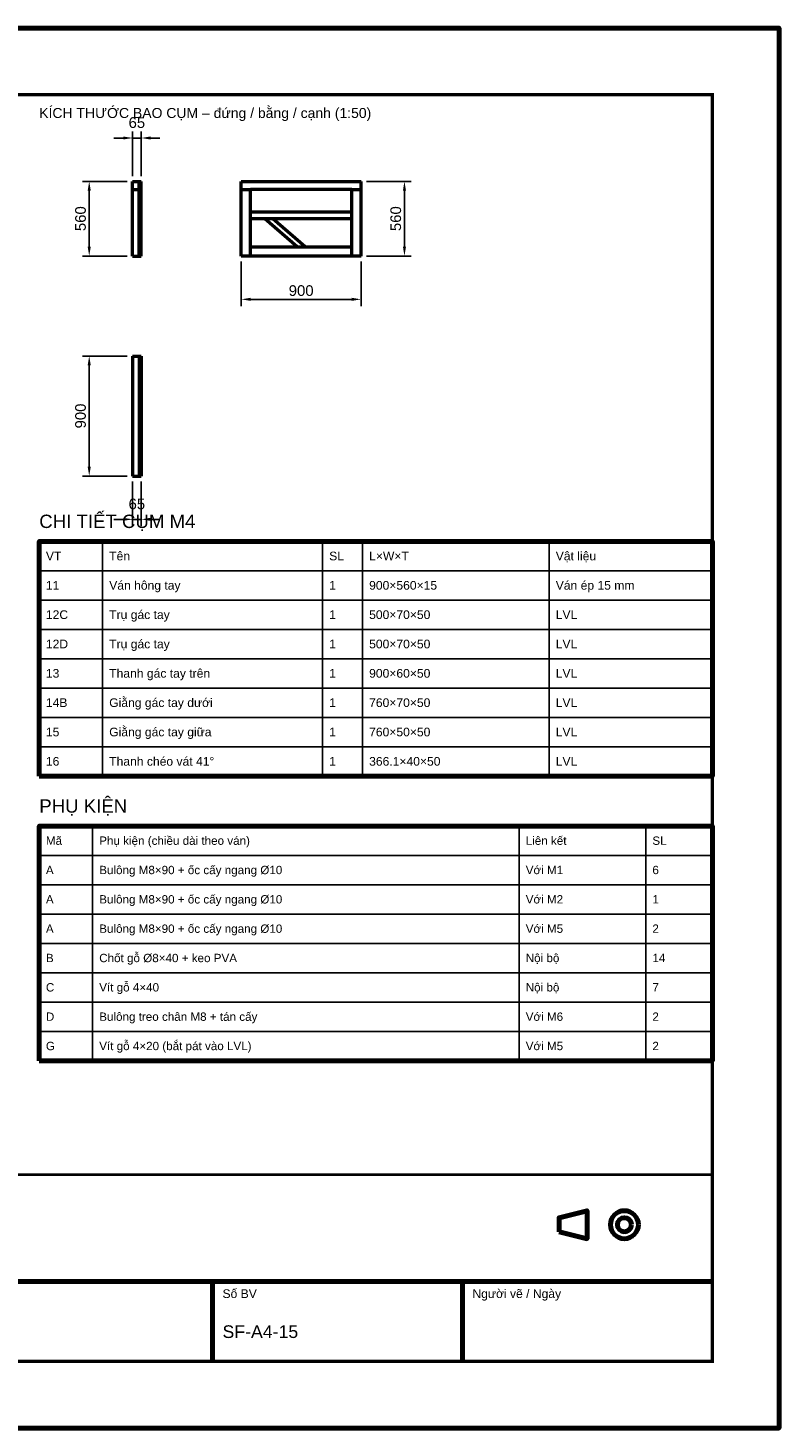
# Model space of a CAD drawing. Header units: millimetres. Extents: x 0 to 2970, y 0 to 2100.
# Tile 2 of 2: x 1843 to 2970, y 0 to 2100. Entities that reach past the tile are written whole.
import ezdxf
from ezdxf.enums import TextEntityAlignment as Align

# ---------------------------------------------------------------- set-up
doc = ezdxf.new("R2010")
doc.units = ezdxf.units.MM
doc.header["$LTSCALE"] = 10
for name, color, linetype, lineweight in [('0-KHUNG-BANVE', 7, 'CONTINUOUS', 70), ('1-NET-THAY', 7, 'CONTINUOUS', 50), ('3-KICH-THUOC', 1, 'CONTINUOUS', 18), ('6-CHU', 7, 'CONTINUOUS', 25), ('7-BANG-KE', 7, 'CONTINUOUS', 25)]:
    doc.layers.add(name, color=color, linetype=linetype, lineweight=lineweight)
doc.styles.add('VN', font='arial.ttf')
doc.dimstyles.new('A4', dxfattribs={"dimscale": 10, "dimtxt": 1.6, "dimasz": 1.4, "dimexe": 1, "dimexo": 0.8, "dimgap": 0.5, "dimtad": 1, "dimdec": 1, "dimtxsty": 'VN', "dimcen": 2.5, "dimclrd": 1, "dimclre": 1, "dimclrt": 7, "dimazin": 3, "dimtfac": 1, "dimtmove": 0, "dimatfit": 3})

msp = doc.modelspace()

# ---------------------------------------------------------------- linework, layer by layer
at = {"layer": '0-KHUNG-BANVE'}
for p, q in [((1370, 220), (2870, 220)), ((2120, 100), (2120, 220)), ((2495, 100), (2495, 220))]:
    msp.add_line(p, q, dxfattribs=at)
for points in [[(0, 0), (2970, 0), (2970, 2100), (0, 2100)], [(1860, 978), (2870, 978), (2870, 1330), (1860, 1330)], [(1860, 551), (2870, 551), (2870, 903), (1860, 903)], [(2640, 294.5), (2682, 284), (2682, 326), (2640, 315.5)]]:
    msp.add_lwpolyline(points, close=True, dxfattribs=at)
for points, const_width in [([(200, 100), (2870, 100), (2870, 2000), (200, 2000)], 5), ([(1370, 100), (2870, 100), (2870, 380), (1370, 380)], 4)]:
    msp.add_lwpolyline(points, close=True, dxfattribs=dict(at, const_width=const_width))
for radius in [21, 10.5]:
    msp.add_circle((2738, 305), radius, dxfattribs=at)
at = {"layer": '1-NET-THAY'}
for p, q in [((2000, 1870), (2010, 1870)), ((2000, 1858), (2000, 1870)), ((2010, 1870), (2013, 1870)), ((2010, 1758), (2010, 1870)), ((2013, 1758), (2013, 1870)), ((2163, 1858), (2163, 1870)), ((2163, 1870), (2343, 1870)), ((2343, 1858), (2343, 1870)), ((2000, 1858), (2010, 1858)), ((2000, 1758), (2000, 1858)), ((2163, 1758), (2163, 1858)), ((2163, 1858), (2177, 1858)), ((2177, 1758), (2177, 1858)), ((2329, 1858), (2177, 1858)), ((2329, 1758), (2329, 1858)), ((2329, 1858), (2343, 1858)), ((2343, 1758), (2343, 1858)), ((2329, 1824), (2177, 1824)), ((2329, 1814), (2177, 1814)), ((2246.806, 1772), (2198.491, 1814)), ((2259, 1772), (2210.685, 1814)), ((2177, 1772), (2329, 1772)), ((2000, 1758), (2010, 1758)), ((2010, 1758), (2013, 1758)), ((2177, 1758), (2163, 1758)), ((2329, 1758), (2177, 1758)), ((2343, 1758), (2329, 1758)), ((2000, 1608), (2000, 1428)), ((2000, 1608), (2010, 1608)), ((2010, 1608), (2010, 1428)), ((2010, 1608), (2013, 1608)), ((2013, 1608), (2013, 1428)), ((2000, 1428), (2010, 1428)), ((2010, 1428), (2013, 1428))]:
    msp.add_line(p, q, dxfattribs=at)
at = {"layer": '7-BANG-KE'}
for points in [[(1860, 1286), (1955, 1286), (1955, 1330), (1860, 1330)], [(1955, 1286), (2285, 1286), (2285, 1330), (1955, 1330)], [(2285, 1286), (2345, 1286), (2345, 1330), (2285, 1330)], [(2345, 1286), (2625, 1286), (2625, 1330), (2345, 1330)], [(2625, 1286), (2870, 1286), (2870, 1330), (2625, 1330)], [(1860, 1242), (1955, 1242), (1955, 1286), (1860, 1286)], [(1955, 1242), (2285, 1242), (2285, 1286), (1955, 1286)], [(2285, 1242), (2345, 1242), (2345, 1286), (2285, 1286)], [(2345, 1242), (2625, 1242), (2625, 1286), (2345, 1286)], [(2625, 1242), (2870, 1242), (2870, 1286), (2625, 1286)], [(1860, 1198), (1955, 1198), (1955, 1242), (1860, 1242)], [(1955, 1198), (2285, 1198), (2285, 1242), (1955, 1242)], [(2285, 1198), (2345, 1198), (2345, 1242), (2285, 1242)], [(2345, 1198), (2625, 1198), (2625, 1242), (2345, 1242)], [(2625, 1198), (2870, 1198), (2870, 1242), (2625, 1242)], [(1860, 1154), (1955, 1154), (1955, 1198), (1860, 1198)], [(1955, 1154), (2285, 1154), (2285, 1198), (1955, 1198)], [(2285, 1154), (2345, 1154), (2345, 1198), (2285, 1198)], [(2345, 1154), (2625, 1154), (2625, 1198), (2345, 1198)], [(2625, 1154), (2870, 1154), (2870, 1198), (2625, 1198)], [(1860, 1110), (1955, 1110), (1955, 1154), (1860, 1154)], [(1955, 1110), (2285, 1110), (2285, 1154), (1955, 1154)], [(2285, 1110), (2345, 1110), (2345, 1154), (2285, 1154)], [(2345, 1110), (2625, 1110), (2625, 1154), (2345, 1154)], [(2625, 1110), (2870, 1110), (2870, 1154), (2625, 1154)], [(1860, 1066), (1955, 1066), (1955, 1110), (1860, 1110)], [(1955, 1066), (2285, 1066), (2285, 1110), (1955, 1110)], [(2285, 1066), (2345, 1066), (2345, 1110), (2285, 1110)], [(2345, 1066), (2625, 1066), (2625, 1110), (2345, 1110)], [(2625, 1066), (2870, 1066), (2870, 1110), (2625, 1110)], [(1860, 1022), (1955, 1022), (1955, 1066), (1860, 1066)], [(1955, 1022), (2285, 1022), (2285, 1066), (1955, 1066)], [(2285, 1022), (2345, 1022), (2345, 1066), (2285, 1066)], [(2345, 1022), (2625, 1022), (2625, 1066), (2345, 1066)], [(2625, 1022), (2870, 1022), (2870, 1066), (2625, 1066)], [(1860, 978), (1955, 978), (1955, 1022), (1860, 1022)], [(1955, 978), (2285, 978), (2285, 1022), (1955, 1022)], [(2285, 978), (2345, 978), (2345, 1022), (2285, 1022)], [(2345, 978), (2625, 978), (2625, 1022), (2345, 1022)], [(2625, 978), (2870, 978), (2870, 1022), (2625, 1022)], [(1860, 859), (1940, 859), (1940, 903), (1860, 903)], [(1940, 859), (2580, 859), (2580, 903), (1940, 903)], [(2580, 859), (2770, 859), (2770, 903), (2580, 903)], [(2770, 859), (2870, 859), (2870, 903), (2770, 903)], [(1860, 815), (1940, 815), (1940, 859), (1860, 859)], [(1940, 815), (2580, 815), (2580, 859), (1940, 859)], [(2580, 815), (2770, 815), (2770, 859), (2580, 859)], [(2770, 815), (2870, 815), (2870, 859), (2770, 859)], [(1860, 771), (1940, 771), (1940, 815), (1860, 815)], [(1940, 771), (2580, 771), (2580, 815), (1940, 815)], [(2580, 771), (2770, 771), (2770, 815), (2580, 815)], [(2770, 771), (2870, 771), (2870, 815), (2770, 815)], [(1860, 727), (1940, 727), (1940, 771), (1860, 771)], [(1940, 727), (2580, 727), (2580, 771), (1940, 771)], [(2580, 727), (2770, 727), (2770, 771), (2580, 771)], [(2770, 727), (2870, 727), (2870, 771), (2770, 771)], [(1860, 683), (1940, 683), (1940, 727), (1860, 727)], [(1940, 683), (2580, 683), (2580, 727), (1940, 727)], [(2580, 683), (2770, 683), (2770, 727), (2580, 727)], [(2770, 683), (2870, 683), (2870, 727), (2770, 727)], [(1860, 639), (1940, 639), (1940, 683), (1860, 683)], [(1940, 639), (2580, 639), (2580, 683), (1940, 683)], [(2580, 639), (2770, 639), (2770, 683), (2580, 683)], [(2770, 639), (2870, 639), (2870, 683), (2770, 683)], [(1860, 595), (1940, 595), (1940, 639), (1860, 639)], [(1940, 595), (2580, 595), (2580, 639), (1940, 639)], [(2580, 595), (2770, 595), (2770, 639), (2580, 639)], [(2770, 595), (2870, 595), (2870, 639), (2770, 639)], [(1860, 551), (1940, 551), (1940, 595), (1860, 595)], [(1940, 551), (2580, 551), (2580, 595), (1940, 595)], [(2580, 551), (2770, 551), (2770, 595), (2580, 595)], [(2770, 551), (2870, 551), (2870, 595), (2770, 595)]]:
    msp.add_lwpolyline(points, close=True, dxfattribs=at)

# ---------------------------------------------------------------- texts
at = {"layer": '6-CHU', "style": 'VN'}
for s, height, p in [('KÍCH THƯỚC BAO CỤM – đứng / bằng / cạnh (1:50)', 15, (1860, 1965)), ('Số BV', 13, (2135, 195)), ('Người vẽ / Ngày', 13, (2510, 195)), ('SF-A4-15', 19, (2135, 135))]:
    msp.add_text(s, height=height, dxfattribs=at).set_placement(p)
at = {"layer": '7-BANG-KE', "style": 'VN'}
for s, p in [('CHI TIẾT CỤM M4', (1860, 1350)), ('PHỤ KIỆN', (1860, 923))]:
    msp.add_text(s, height=20, dxfattribs=at).set_placement(p)
for s, height, p in [('VT', 13, (1870, 1308)), ('Tên', 13, (1965, 1308)), ('SL', 13, (2295, 1308)), ('L×W×T', 13, (2355, 1308)), ('Vật liệu', 13, (2635, 1308)), ('11', 13, (1870, 1264)), ('Ván hông tay', 13, (1965, 1264)), ('1', 13, (2295, 1264)), ('900×560×15', 13, (2355, 1264)), ('Ván ép 15 mm', 13, (2635, 1264)), ('12C', 13, (1870, 1220)), ('Trụ gác tay', 13, (1965, 1220)), ('1', 13, (2295, 1220)), ('500×70×50', 13, (2355, 1220)), ('LVL', 13, (2635, 1220)), ('12D', 13, (1870, 1176)), ('Trụ gác tay', 13, (1965, 1176)), ('1', 13, (2295, 1176)), ('500×70×50', 13, (2355, 1176)), ('LVL', 13, (2635, 1176)), ('13', 13, (1870, 1132)), ('Thanh gác tay trên', 13, (1965, 1132)), ('1', 13, (2295, 1132)), ('900×60×50', 13, (2355, 1132)), ('LVL', 13, (2635, 1132)), ('14B', 13, (1870, 1088)), ('Giằng gác tay dưới', 13, (1965, 1088)), ('1', 13, (2295, 1088)), ('760×70×50', 13, (2355, 1088)), ('LVL', 13, (2635, 1088)), ('15', 13, (1870, 1044)), ('Giằng gác tay giữa', 13, (1965, 1044)), ('1', 13, (2295, 1044)), ('760×50×50', 13, (2355, 1044)), ('LVL', 13, (2635, 1044)), ('Thanh chéo vát 41°', 13, (1965, 1000)), ('16', 13, (1870, 1000)), ('1', 13, (2295, 1000)), ('366.1×40×50', 13, (2355, 1000)), ('LVL', 13, (2635, 1000)), ('Mã', 12.5, (1870, 881)), ('Phụ kiện (chiều dài theo ván)', 12.5, (1950, 881)), ('Liên kết', 12.5, (2590, 881)), ('SL', 12.5, (2780, 881)), ('A', 12.5, (1870, 837)), ('Bulông M8×90 + ốc cấy ngang %%c10', 12.5, (1950, 837)), ('Với M1', 12.5, (2590, 837)), ('6', 12.5, (2780, 837)), ('A', 12.5, (1870, 793)), ('Bulông M8×90 + ốc cấy ngang %%c10', 12.5, (1950, 793)), ('Với M2', 12.5, (2590, 793)), ('1', 12.5, (2780, 793)), ('Bulông M8×90 + ốc cấy ngang %%c10', 12.5, (1950, 749)), ('Với M5', 12.5, (2590, 749)), ('A', 12.5, (1870, 749)), ('2', 12.5, (2780, 749)), ('Chốt gỗ %%c8×40 + keo PVA', 12.5, (1950, 705)), ('B', 12.5, (1870, 705)), ('Nội bộ', 12.5, (2590, 705)), ('14', 12.5, (2780, 705)), ('C', 12.5, (1870, 661)), ('Vít gỗ 4×40', 12.5, (1950, 661)), ('Nội bộ', 12.5, (2590, 661)), ('7', 12.5, (2780, 661)), ('D', 12.5, (1870, 617)), ('Bulông treo chân M8 + tán cấy', 12.5, (1950, 617)), ('Với M6', 12.5, (2590, 617)), ('2', 12.5, (2780, 617)), ('G', 12.5, (1870, 573)), ('Vít gỗ 4×20 (bắt pát vào LVL)', 12.5, (1950, 573)), ('Với M5', 12.5, (2590, 573)), ('2', 12.5, (2780, 573))]:
    msp.add_text(s, height=height, dxfattribs=at).set_placement(p, align=Align.MIDDLE_LEFT)

# ---------------------------------------------------------------- dimensions: what is measured, and where the dimension line sits
at = {"layer": '3-KICH-THUOC'}
for base, p1, p2 in [((2000, 1935), (2000, 1870), (2013, 1870)), ((2163, 1693), (2163, 1758), (2343, 1758)), ((2000, 1363), (2000, 1428), (2013, 1428))]:
    msp.add_linear_dim(base=base, p1=p1, p2=p2, dimstyle='A4', override={"dimlfac": 5}, dxfattribs=at).render()
for base, p1, p2 in [((1935, 1758), (2000, 1758), (2000, 1870)), ((2408, 1758), (2343, 1758), (2343, 1870)), ((1935, 1428), (2000, 1428), (2000, 1608))]:
    msp.add_linear_dim(base=base, p1=p1, p2=p2, angle=90, dimstyle='A4', override={"dimlfac": 5}, dxfattribs=at).render()

doc.saveas('drawing.dxf')
